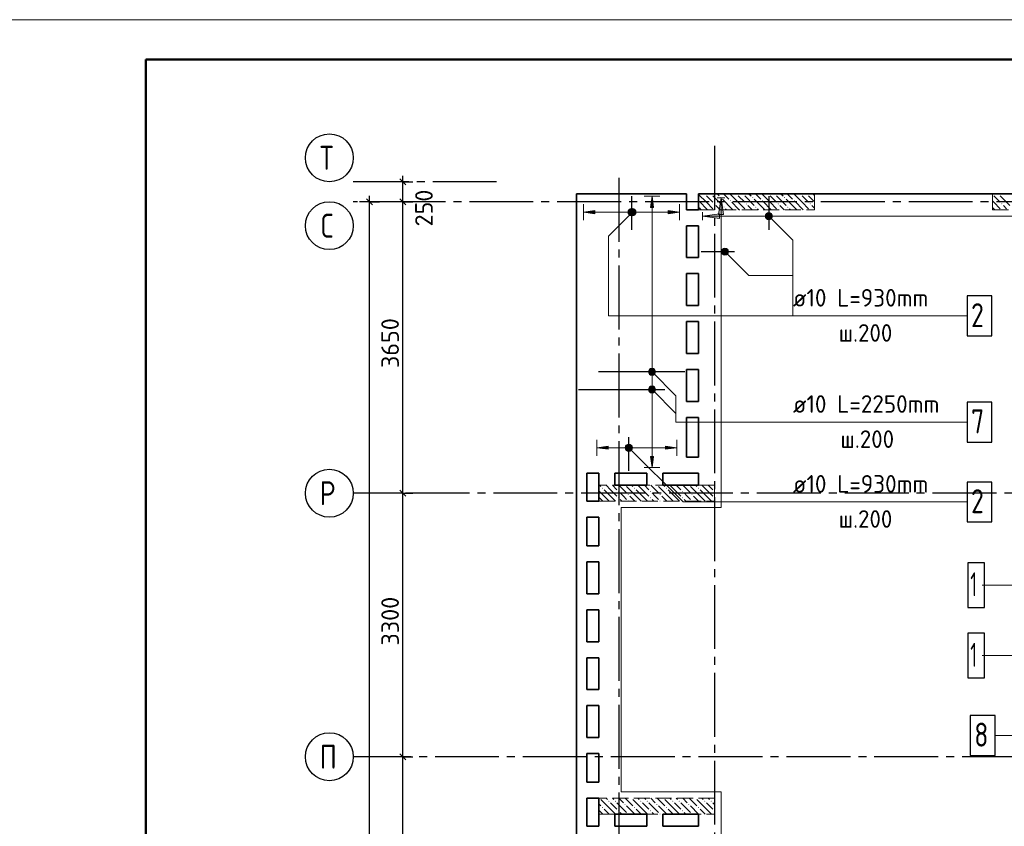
# Model space of a CAD drawing. Header units: millimetres. Extents: x 40580 to 1930067, y -240640 to 81020.
# Tile 172 of 256: x 627225 to 639554, y -191020 to -180919. Entities that reach past the tile are written whole.
import ezdxf

# ---------------------------------------------------------------- set-up
doc = ezdxf.new("R2010")
doc.units = ezdxf.units.MM
for name, pattern in [('______2', [270, 200, -70]), ('______5', [1100, 800, -100, 100, -100]), ('CENTER', [2, 1.25, -0.25, 0.25, -0.25])]:
    doc.linetypes.add(name, pattern=pattern)
for name, color, linetype, lineweight in [('Standard', 7, 'Continuous', 25), ('ЖБ Перекрытие верхний уровень', 7, 'Continuous', 35), ('ОСИ', 7, 'CENTER', 15), ('Позиционная метка линия выноска', 7, 'Continuous', 13), ('Позиционная метка номер позиции', 7, 'Continuous', 13), ('Фиксатор', 7, 'Continuous', 25)]:
    doc.layers.add(name, color=color, linetype=linetype, lineweight=lineweight)
doc.layers.add('ЖБ Пилон', color=7, linetype='______2', lineweight=13, true_color=0xa0a0a0)
doc.styles.add('GOST 2.304', font='isocpeur.ttf', dxfattribs={"width": 0.8})
doc.styles.add('ISOCPEUR', font='isocpeur.ttf')

msp = doc.modelspace()

# ---------------------------------------------------------------- hatches: boundary and pattern name
at = {"linetype": 'Continuous', "lineweight": 13, "transparency": 33554687}
for points in [[(635162.8, -183269.1), (635142.8, -183129.1), (635122.8, -183269.1)], [(634848, -183351.6), (634848, -183306.6), (634841.7, -183329.1)], [(634848, -183306.6), (634864.2, -183367.8), (634864.2, -183290.4)], [(634848, -183306.6), (634848, -183351.6), (634864.2, -183367.8)], [(634864.2, -183290.4), (634886.7, -183374.1), (634886.7, -183284.1)], [(634864.2, -183290.4), (634864.2, -183367.8), (634886.7, -183374.1)], [(634886.7, -183284.1), (634886.7, -183374.1), (634909.2, -183367.8)], [(634886.7, -183284.1), (634909.2, -183367.8), (634909.2, -183290.4)], [(634909.2, -183290.4), (634909.2, -183367.8), (634925.4, -183351.6)], [(634909.2, -183290.4), (634925.4, -183351.6), (634925.4, -183306.6)], [(634925.4, -183306.6), (634925.4, -183351.6), (634931.7, -183329.1)], [(635346.7, -183349.1), (635486.7, -183329.1), (635346.7, -183309.1)], [(635097.8, -185329.1), (635187.8, -185329.1), (635181.5, -185306.6)], [(635097.8, -185329.1), (635181.5, -185306.6), (635104.1, -185306.6)], [(635104.1, -185306.6), (635181.5, -185306.6), (635165.3, -185290.4)], [(635104.1, -185306.6), (635165.3, -185290.4), (635120.3, -185290.4)], [(635120.3, -185290.4), (635165.3, -185290.4), (635142.8, -185284.1)], [(635104.1, -185351.6), (635187.8, -185329.1), (635097.8, -185329.1)], [(635104.1, -185351.6), (635181.5, -185351.6), (635187.8, -185329.1)], [(635120.3, -185367.8), (635181.5, -185351.6), (635104.1, -185351.6)], [(635120.3, -185367.8), (635165.3, -185367.8), (635181.5, -185351.6)], [(635165.3, -185367.8), (635120.3, -185367.8), (635142.8, -185374.1)], [(634813, -186301.6), (634813, -186256.6), (634806.7, -186279.1)], [(634813, -186256.6), (634829.2, -186317.8), (634829.2, -186240.4)], [(634813, -186256.6), (634813, -186301.6), (634829.2, -186317.8)], [(634829.2, -186240.4), (634851.7, -186324.1), (634851.7, -186234.1)], [(634829.2, -186240.4), (634829.2, -186317.8), (634851.7, -186324.1)], [(634851.7, -186234.1), (634851.7, -186324.1), (634874.2, -186317.8)], [(634851.7, -186234.1), (634874.2, -186317.8), (634874.2, -186240.4)], [(634874.2, -186240.4), (634874.2, -186317.8), (634890.4, -186301.6)], [(634874.2, -186240.4), (634890.4, -186301.6), (634890.4, -186256.6)], [(634890.4, -186256.6), (634890.4, -186301.6), (634896.7, -186279.1)], [(635311.7, -186299.1), (635451.7, -186279.1), (635311.7, -186259.1)]]:
    msp.add_hatch(color=7, dxfattribs=at).paths.add_polyline_path(points)
for points in [[(634426.7, -183349.1), (634286.7, -183329.1), (634426.7, -183309.1)], [(634591.7, -186299.1), (634451.7, -186279.1), (634591.7, -186259.1)], [(635162.8, -186389.1), (635142.8, -186529.1), (635122.8, -186389.1)]]:
    msp.add_hatch(color=7, dxfattribs=at).paths.add_polyline_path(points, flags=16)
at = {"layer": 'ЖБ Пилон', "linetype": 'Continuous', "lineweight": -3, "transparency": 33554687}
for points in [[(635726.7, -183182.5), (635730.2, -183186), (635726.7, -183189.4)], [(635797.2, -183106), (635803.7, -183099.5), (635810.2, -183106), (635803.7, -183112.5)], [(635877.2, -183106), (635883.7, -183099.5), (635890.2, -183106), (635883.7, -183112.5)], [(635997.2, -183146), (636003.7, -183139.5), (636010.2, -183146), (636003.7, -183152.5)], [(636117.2, -183186), (636123.7, -183179.5), (636130.2, -183186), (636123.7, -183192.5)], [(636197.2, -183106), (636203.7, -183099.5), (636210.2, -183106), (636203.7, -183112.5)], [(636277.2, -183106), (636283.7, -183099.5), (636290.2, -183106), (636283.7, -183112.5)], [(636397.2, -183146), (636403.7, -183139.5), (636410.2, -183146), (636403.7, -183152.5)], [(636517.2, -183186), (636523.7, -183179.5), (636530.2, -183186), (636523.7, -183192.5)], [(636597.2, -183106), (636603.7, -183099.5), (636610.2, -183106), (636603.7, -183112.5)], [(636677.2, -183106), (636683.7, -183099.5), (636690.2, -183106), (636683.7, -183112.5)], [(636797.2, -183146), (636803.7, -183139.5), (636810.2, -183146), (636803.7, -183152.5)], [(636917.2, -183186), (636923.7, -183179.5), (636930.2, -183186), (636923.7, -183192.5)], [(636997.2, -183106), (637003.7, -183099.5), (637010.2, -183106), (637003.7, -183112.5)], [(637077.2, -183106), (637083.7, -183099.5), (637090.2, -183106), (637083.7, -183112.5)], [(639406.7, -183102.5), (639410.2, -183106), (639406.7, -183109.4)], [(639477.2, -183106), (639483.7, -183099.5), (639490.2, -183106), (639483.7, -183112.5)], [(635917.2, -183226), (635923.7, -183219.5), (635930.2, -183226), (635923.7, -183232.5)], [(636037.2, -183266), (636043.7, -183259.5), (636050.2, -183266), (636043.7, -183272.5)], [(636317.2, -183226), (636323.7, -183219.5), (636330.2, -183226), (636323.7, -183232.5)], [(636437.2, -183266), (636443.7, -183259.5), (636450.2, -183266), (636443.7, -183272.5)], [(636717.2, -183226), (636723.7, -183219.5), (636730.2, -183226), (636723.7, -183232.5)], [(636837.2, -183266), (636843.7, -183259.5), (636850.2, -183266), (636843.7, -183272.5)], [(637117.2, -183226), (637123.7, -183219.5), (637130.2, -183226), (637123.7, -183232.5)], [(639517.2, -183226), (639523.7, -183219.5), (639530.2, -183226), (639523.7, -183232.5)], [(634517.2, -186786), (634523.7, -186779.5), (634530.2, -186786), (634523.7, -186792.5)], [(634807, -186749.1), (634803.7, -186752.5), (634800.3, -186749.1)], [(634917.2, -186786), (634923.7, -186779.5), (634930.2, -186786), (634923.7, -186792.5)], [(635207, -186749.1), (635203.7, -186752.5), (635200.3, -186749.1)], [(635317.2, -186786), (635323.7, -186779.5), (635330.2, -186786), (635323.7, -186792.5)], [(635607, -186749.1), (635603.7, -186752.5), (635600.3, -186749.1)], [(635717.2, -186786), (635723.7, -186779.5), (635730.2, -186786), (635723.7, -186792.5)], [(634717.2, -186826), (634723.7, -186819.5), (634730.2, -186826), (634723.7, -186832.5)], [(634717.2, -186906), (634723.7, -186899.5), (634730.2, -186906), (634723.7, -186912.5)], [(634837.2, -186866), (634843.7, -186859.5), (634850.2, -186866), (634843.7, -186872.5)], [(635117.2, -186826), (635123.7, -186819.5), (635130.2, -186826), (635123.7, -186832.5)], [(635117.2, -186906), (635123.7, -186899.5), (635130.2, -186906), (635123.7, -186912.5)], [(635237.2, -186866), (635243.7, -186859.5), (635250.2, -186866), (635243.7, -186872.5)], [(635517.2, -186826), (635523.7, -186819.5), (635530.2, -186826), (635523.7, -186832.5)], [(635517.2, -186906), (635523.7, -186899.5), (635530.2, -186906), (635523.7, -186912.5)], [(635637.2, -186866), (635643.7, -186859.5), (635650.2, -186866), (635643.7, -186872.5)], [(635917.2, -186826), (635923.7, -186819.5), (635926.7, -186822.5), (635926.7, -186829.4), (635923.7, -186832.5)], [(635917.2, -186906), (635923.7, -186899.5), (635926.7, -186902.5), (635926.7, -186909.4), (635923.7, -186912.5)], [(634837.2, -186946), (634843.7, -186939.5), (634850.2, -186946), (634847, -186949.1), (634840.3, -186949.1)], [(635237.2, -186946), (635243.7, -186939.5), (635250.2, -186946), (635247, -186949.1), (635240.3, -186949.1)], [(635637.2, -186946), (635643.7, -186939.5), (635650.2, -186946), (635647, -186949.1), (635640.3, -186949.1)], [(634487, -190669.1), (634483.7, -190672.5), (634480.3, -190669.1)], [(634597.2, -190706), (634603.7, -190699.5), (634610.2, -190706), (634603.7, -190712.5)], [(634677.2, -190706), (634683.7, -190699.5), (634690.2, -190706), (634683.7, -190712.5)], [(634887, -190669.1), (634883.7, -190672.5), (634880.3, -190669.1)], [(634997.2, -190706), (635003.7, -190699.5), (635010.2, -190706), (635003.7, -190712.5)], [(635077.2, -190706), (635083.7, -190699.5), (635090.2, -190706), (635083.7, -190712.5)], [(635287, -190669.1), (635283.7, -190672.5), (635280.3, -190669.1)], [(635397.2, -190706), (635403.7, -190699.5), (635410.2, -190706), (635403.7, -190712.5)], [(635477.2, -190706), (635483.7, -190699.5), (635490.2, -190706), (635483.7, -190712.5)], [(635687, -190669.1), (635683.7, -190672.5), (635680.3, -190669.1)], [(635797.2, -190706), (635803.7, -190699.5), (635810.2, -190706), (635803.7, -190712.5)], [(635877.2, -190706), (635883.7, -190699.5), (635890.2, -190706), (635883.7, -190712.5)], [(634517.2, -190786), (634523.7, -190779.5), (634530.2, -190786), (634523.7, -190792.5)], [(634717.2, -190826), (634723.7, -190819.5), (634730.2, -190826), (634723.7, -190832.5)], [(634797.2, -190746), (634803.7, -190739.5), (634810.2, -190746), (634803.7, -190752.5)], [(634917.2, -190786), (634923.7, -190779.5), (634930.2, -190786), (634923.7, -190792.5)], [(635117.2, -190826), (635123.7, -190819.5), (635130.2, -190826), (635123.7, -190832.5)], [(635197.2, -190746), (635203.7, -190739.5), (635210.2, -190746), (635203.7, -190752.5)], [(635317.2, -190786), (635323.7, -190779.5), (635330.2, -190786), (635323.7, -190792.5)], [(635517.2, -190826), (635523.7, -190819.5), (635530.2, -190826), (635523.7, -190832.5)], [(635597.2, -190746), (635603.7, -190739.5), (635610.2, -190746), (635603.7, -190752.5)], [(635717.2, -190786), (635723.7, -190779.5), (635730.2, -190786), (635723.7, -190792.5)], [(635917.2, -190826), (635923.7, -190819.5), (635926.7, -190822.5), (635926.7, -190829.4), (635923.7, -190832.5)], [(634837.2, -190866), (634843.7, -190859.5), (634850.2, -190866), (634847, -190869.1), (634840.3, -190869.1)], [(635237.2, -190866), (635243.7, -190859.5), (635250.2, -190866), (635247, -190869.1), (635240.3, -190869.1)], [(635637.2, -190866), (635643.7, -190859.5), (635650.2, -190866), (635647, -190869.1), (635640.3, -190869.1)]]:
    msp.add_hatch(color=7, dxfattribs=at).paths.add_polyline_path(points, flags=16)
at = {"layer": 'Позиционная метка линия выноска', "linetype": 'Continuous', "lineweight": 13, "transparency": 33554687}
msp.add_hatch(color=7, dxfattribs=at).paths.add_polyline_path([(635976.7, -183359.1), (636006.7, -183149.1), (636036.7, -183359.1)], flags=16)
msp.add_hatch(color=7, dxfattribs=at).paths.add_polyline_path([(635986.7, -183349.1), (635776.7, -183379.1), (635986.7, -183409.1)])
at = {"layer": 'Позиционная метка номер позиции', "linetype": 'Continuous', "lineweight": 13, "transparency": 33554687}
for points in [[(634928.5, -183360.9), (634864.9, -183297.3), (634853.5, -183317.6)], [(634928.5, -183360.9), (634853.5, -183317.6), (634908.2, -183372.4)], [(634908.2, -183372.4), (634853.5, -183317.6), (634853.5, -183340.6)], [(634940, -183340.6), (634885.3, -183285.8), (634864.9, -183297.3)], [(634940, -183340.6), (634864.9, -183297.3), (634928.5, -183360.9)], [(634940, -183317.6), (634908.2, -183285.8), (634885.3, -183285.8)], [(634940, -183317.6), (634885.3, -183285.8), (634940, -183340.6)], [(634908.2, -183285.8), (634940, -183317.6), (634928.5, -183297.3)], [(636563.5, -183367.6), (636595.3, -183335.8), (636574.9, -183347.3)], [(636595.3, -183335.8), (636563.5, -183367.6), (636563.5, -183390.6)], [(636595.3, -183335.8), (636563.5, -183390.6), (636618.2, -183335.8)], [(636618.2, -183335.8), (636563.5, -183390.6), (636574.9, -183410.9)], [(636618.2, -183335.8), (636574.9, -183410.9), (636638.5, -183347.3)], [(634908.2, -183372.4), (634853.5, -183340.6), (634885.3, -183372.4)], [(634885.3, -183372.4), (634853.5, -183340.6), (634864.9, -183360.9)], [(636638.5, -183347.3), (636574.9, -183410.9), (636595.3, -183422.4)], [(636638.5, -183347.3), (636595.3, -183422.4), (636650, -183367.6)], [(636650, -183367.6), (636595.3, -183422.4), (636618.2, -183422.4)], [(636650, -183367.6), (636618.2, -183422.4), (636650, -183390.6)], [(636650, -183390.6), (636618.2, -183422.4), (636638.5, -183410.9)], [(636013.5, -183812.7), (636045.3, -183780.8), (636024.9, -183792.3)], [(636045.3, -183780.8), (636013.5, -183812.7), (636013.5, -183835.6)], [(636045.3, -183780.8), (636013.5, -183835.6), (636068.2, -183780.8)], [(636068.2, -183780.8), (636013.5, -183835.6), (636024.9, -183855.9)], [(636068.2, -183780.8), (636024.9, -183855.9), (636088.5, -183792.3)], [(636088.5, -183792.3), (636024.9, -183855.9), (636045.3, -183867.4)], [(636088.5, -183792.3), (636045.3, -183867.4), (636100, -183812.7)], [(636100, -183812.7), (636045.3, -183867.4), (636068.2, -183867.4)], [(636100, -183812.7), (636068.2, -183867.4), (636100, -183835.6)], [(636100, -183835.6), (636068.2, -183867.4), (636088.5, -183855.9)], [(635099.5, -185317.6), (635131.3, -185285.8), (635111, -185297.3)], [(635131.3, -185285.8), (635099.5, -185317.6), (635099.5, -185340.6)], [(635131.3, -185285.8), (635099.5, -185340.6), (635154.2, -185285.8)], [(635154.2, -185285.8), (635099.5, -185340.6), (635111, -185360.9)], [(635154.2, -185285.8), (635111, -185360.9), (635174.6, -185297.3)], [(635174.6, -185297.3), (635111, -185360.9), (635131.3, -185372.4)], [(635174.6, -185297.3), (635131.3, -185372.4), (635186.1, -185317.6)], [(635186.1, -185317.6), (635131.3, -185372.4), (635154.2, -185372.4)], [(635186.1, -185317.6), (635154.2, -185372.4), (635186.1, -185340.6)], [(635186.1, -185340.6), (635154.2, -185372.4), (635174.6, -185360.9)], [(635099.5, -185537.6), (635131.3, -185505.8), (635111, -185517.3)], [(635131.3, -185505.8), (635099.5, -185537.6), (635099.5, -185560.6)], [(635131.3, -185505.8), (635099.5, -185560.6), (635154.2, -185505.8)], [(635154.2, -185505.8), (635099.5, -185560.6), (635111, -185580.9)], [(635154.2, -185505.8), (635111, -185580.9), (635174.6, -185517.3)], [(635174.6, -185517.3), (635111, -185580.9), (635131.3, -185592.4)], [(635174.6, -185517.3), (635131.3, -185592.4), (635186.1, -185537.6)], [(635186.1, -185537.6), (635131.3, -185592.4), (635154.2, -185592.4)], [(635186.1, -185537.6), (635154.2, -185592.4), (635186.1, -185560.6)], [(635186.1, -185560.6), (635154.2, -185592.4), (635174.6, -185580.9)], [(634808.4, -186267.6), (634840.3, -186235.8), (634819.9, -186247.3)], [(634840.3, -186235.8), (634808.4, -186267.6), (634808.4, -186290.6)], [(634840.3, -186235.8), (634808.4, -186290.6), (634863.2, -186235.8)], [(634863.2, -186235.8), (634808.4, -186290.6), (634819.9, -186310.9)], [(634863.2, -186235.8), (634819.9, -186310.9), (634883.5, -186247.3)], [(634883.5, -186247.3), (634819.9, -186310.9), (634840.3, -186322.4)], [(634883.5, -186247.3), (634840.3, -186322.4), (634895, -186267.6)], [(634895, -186267.6), (634840.3, -186322.4), (634863.2, -186322.4)], [(634895, -186267.6), (634863.2, -186322.4), (634895, -186290.6)], [(634895, -186290.6), (634863.2, -186322.4), (634883.5, -186310.9)]]:
    msp.add_hatch(color=7, dxfattribs=at).paths.add_polyline_path(points)

# ---------------------------------------------------------------- linework, layer by layer
at = {"color": 7, "linetype": 'Continuous', "lineweight": 25, "transparency": 33554687}
for p, q in [((634886.7, -183129.1), (634886.7, -183549.1)), ((636606.7, -183129.1), (636606.7, -183549.1)), ((635756.7, -183824.1), (636176.7, -183824.1)), ((635551.7, -185329.1), (634471.7, -185329.1)), ((634221.7, -185549.1), (635301.7, -185549.1)), ((634851.7, -186569.1), (634851.7, -186149.1))]:
    msp.add_line(p, q, dxfattribs=at)
at = {"color": 251, "linetype": 'Continuous', "lineweight": 13, "true_color": 0x494949, "transparency": 33554687}
for p, q in [((635142.8, -183129.1), (635042.8, -183129.1)), ((635142.8, -183129.1), (635122.8, -183269.1)), ((635162.8, -183269.1), (635142.8, -183129.1)), ((635142.8, -183129.1), (635242.8, -183129.1)), ((635142.8, -183129.1), (635142.8, -183129.1)), ((634286.7, -183329.1), (634286.7, -183229.1)), ((634286.7, -183329.1), (634426.7, -183309.1)), ((634426.7, -183349.1), (634286.7, -183329.1)), ((634286.7, -183329.1), (634286.7, -183429.1)), ((634286.7, -183329.1), (634286.7, -183329.1)), ((634426.7, -183309.1), (634426.7, -183349.1)), ((634426.7, -183329.1), (634856.7, -183329.1)), ((634886.7, -183284.1), (634886.7, -183284.1)), ((634916.7, -183329.1), (635346.7, -183329.1)), ((635122.8, -183269.1), (635162.8, -183269.1)), ((635142.8, -185299.1), (635142.8, -183269.1)), ((635486.7, -183329.1), (635346.7, -183309.1)), ((635346.7, -183309.1), (635346.7, -183349.1)), ((635346.7, -183349.1), (635486.7, -183329.1)), ((635486.7, -183329.1), (635486.7, -183229.1)), ((635486.7, -183329.1), (635486.7, -183429.1)), ((635486.7, -183329.1), (635486.7, -183329.1)), ((634886.7, -183374.1), (634886.7, -183374.1)), ((635097.8, -185329.1), (635097.8, -185329.1)), ((635142.8, -186389.1), (635142.8, -185359.1)), ((635187.8, -185329.1), (635187.8, -185329.1)), ((634451.7, -186279.1), (634451.7, -186179.1)), ((634451.7, -186279.1), (634591.7, -186259.1)), ((634591.7, -186299.1), (634451.7, -186279.1)), ((634451.7, -186279.1), (634451.7, -186379.1)), ((634451.7, -186279.1), (634451.7, -186279.1)), ((634591.7, -186259.1), (634591.7, -186299.1)), ((634591.7, -186279.1), (634821.7, -186279.1)), ((634851.7, -186234.1), (634851.7, -186234.1)), ((634881.7, -186279.1), (635311.7, -186279.1)), ((635451.7, -186279.1), (635311.7, -186259.1)), ((635311.7, -186259.1), (635311.7, -186299.1)), ((635311.7, -186299.1), (635451.7, -186279.1)), ((635451.7, -186279.1), (635451.7, -186179.1)), ((635451.7, -186279.1), (635451.7, -186379.1)), ((635451.7, -186279.1), (635451.7, -186279.1)), ((634851.7, -186324.1), (634851.7, -186324.1)), ((635142.8, -186529.1), (635122.8, -186389.1)), ((635122.8, -186389.1), (635162.8, -186389.1)), ((635162.8, -186389.1), (635142.8, -186529.1)), ((635142.8, -186529.1), (635042.8, -186529.1)), ((635142.8, -186529.1), (635242.8, -186529.1)), ((635142.8, -186529.1), (635142.8, -186529.1))]:
    msp.add_line(p, q, dxfattribs=at)
at = {"color": 7, "linetype": 'Continuous', "lineweight": 13, "transparency": 33554687}
for p, q in [((636888.3, -184629.1), (638930.2, -184629.1)), ((636888.3, -185959.1), (638974.2, -185959.1)), ((636888.3, -186959.1), (638930.2, -186959.1))]:
    msp.add_line(p, q, dxfattribs=at)
at = {"color": 7, "linetype": 'Continuous', "lineweight": 25, "transparency": 33554687}
for points in [[(639088.2, -184879.1), (639398.2, -184879.1), (639398.2, -184379.1), (639088.2, -184379.1), (639088.2, -184879.1)], [(639088.2, -186209.1), (639398.2, -186209.1), (639398.2, -185709.1), (639088.2, -185709.1), (639088.2, -186209.1)], [(639088.2, -187209.1), (639398.2, -187209.1), (639398.2, -186709.1), (639088.2, -186709.1), (639088.2, -187209.1)]]:
    msp.add_lwpolyline(points, dxfattribs=at)
at = {"color": 251, "linetype": 'Continuous', "lineweight": 13, "true_color": 0x494949, "transparency": 33554687}
for centre in [(634886.7, -183329.1), (635142.8, -185329.1), (634851.7, -186279.1)]:
    msp.add_circle(centre, 45, dxfattribs=at)
at = {"layer": 'Standard', "color": 251, "linetype": 'Continuous', "lineweight": -3, "true_color": 0x656565, "transparency": 33554687}
for p, q in [((632023.3, -182949.1), (631502.7, -182949.1)), ((632023.3, -182949.1), (631898.3, -182949.1)), ((632023.3, -182949.1), (632148.3, -182949.1)), ((631604.3, -183199.1), (631479.3, -183199.1)), ((632023.3, -183199.1), (631502.7, -183199.1)), ((631604.3, -183199.1), (631729.3, -183199.1)), ((631604.3, -183199.1), (631604.3, -183199.1)), ((632023.3, -183199.1), (631898.3, -183199.1)), ((632023.3, -183199.1), (632148.3, -183199.1)), ((632023.3, -186849.1), (631898.3, -186849.1)), ((632023.3, -186849.1), (632148.3, -186849.1)), ((632023.3, -190149.1), (631898.3, -190149.1)), ((632023.3, -190149.1), (632148.3, -190149.1))]:
    msp.add_line(p, q, dxfattribs=at)
at = {"layer": 'Standard', "color": 7, "linetype": 'Continuous', "lineweight": 25, "transparency": 33554687}
for p, q in [((632060.8, -182986.6), (631985.8, -182911.6)), ((631641.8, -183236.6), (631566.8, -183161.6)), ((632060.8, -183236.6), (631985.8, -183161.6)), ((632060.8, -186886.6), (631985.8, -186811.6)), ((632060.8, -190186.6), (631985.8, -190111.6))]:
    msp.add_line(p, q, dxfattribs=at)
at = {"layer": 'Standard', "color": 7, "linetype": 'Continuous', "lineweight": -3, "transparency": 33554687}
for p, q in [((632023.3, -182949.1), (632023.3, -182874.1)), ((632023.3, -183199.1), (632023.3, -182949.1)), ((631604.3, -183199.1), (631604.3, -183124.1)), ((632023.3, -186849.1), (632023.3, -183199.1)), ((632023.3, -190149.1), (632023.3, -186849.1)), ((632023.3, -194069.1), (632023.3, -190149.1))]:
    msp.add_line(p, q, dxfattribs=at)
at = {"layer": 'Standard', "color": 7, "linetype": 'Continuous', "lineweight": 13, "transparency": 33554687}
msp.add_lwpolyline([(626802.7, -240319.1), (668802.7, -240319.1), (668802.7, -180919.1), (626802.7, -180919.1), (626802.7, -240319.1)], close=True, dxfattribs=at)
at = {"layer": 'Standard', "color": 7, "linetype": 'Continuous', "lineweight": 50, "transparency": 33554687}
msp.add_lwpolyline([(628802.7, -181419.1), (668302.7, -181419.1), (668302.7, -239819.1), (628802.7, -239819.1), (628802.7, -181419.1)], close=True, dxfattribs=at)
at = {"layer": 'Standard', "color": 7, "linetype": 'Continuous', "lineweight": -3, "transparency": 33554687}
msp.add_lwpolyline([(631604.3, -229689.1), (631604.3, -206870.9), (631604.3, -206870.9), (631604.3, -183199.1)], dxfattribs=at)
at = {"layer": 'Standard', "color": 251, "linetype": 'Continuous', "lineweight": -3, "true_color": 0x656565, "transparency": 33554687}
for points in [[(632023.3, -186849.1), (632006.3, -186849.1), (632006.3, -186849.1), (631502.7, -186849.1)], [(632023.3, -190149.1), (632006.3, -190149.1), (632006.3, -190149.1), (632006.3, -190149.1), (632006.3, -190149.1), (631502.7, -190149.1)]]:
    msp.add_lwpolyline(points, dxfattribs=at)
at = {"layer": 'ЖБ Перекрытие верхний уровень', "transparency": 33554687}
for p, q in [((635576.7, -183099.1), (634196.7, -183099.1)), ((634196.7, -183099.1), (634196.7, -207249.1)), ((635576.7, -183299.1), (635576.7, -183099.1)), ((649156.7, -183099.1), (635726.7, -183099.1)), ((635726.7, -183099.1), (635726.7, -183299.1)), ((635726.7, -183299.1), (635576.7, -183299.1)), ((635576.7, -183899.1), (635576.7, -183499.1)), ((635576.7, -183499.1), (635726.7, -183499.1)), ((635726.7, -183499.1), (635726.7, -183899.1)), ((635726.7, -183899.1), (635576.7, -183899.1)), ((635576.7, -184499.1), (635576.7, -184099.1)), ((635576.7, -184099.1), (635726.7, -184099.1)), ((635726.7, -184099.1), (635726.7, -184499.1)), ((635726.7, -184499.1), (635576.7, -184499.1)), ((635576.7, -185099.1), (635576.7, -184699.1)), ((635576.7, -184699.1), (635726.7, -184699.1)), ((635726.7, -184699.1), (635726.7, -185099.1)), ((635726.7, -185099.1), (635576.7, -185099.1)), ((635576.7, -185699.1), (635576.7, -185299.1)), ((635576.7, -185299.1), (635726.7, -185299.1)), ((635726.7, -185299.1), (635726.7, -185699.1)), ((635726.7, -185699.1), (635576.7, -185699.1)), ((635576.7, -186399.1), (635576.7, -185899.1)), ((635576.7, -185899.1), (635726.7, -185899.1)), ((635726.7, -185899.1), (635726.7, -186399.1)), ((635726.7, -186399.1), (635576.7, -186399.1)), ((634326.7, -186949.1), (634326.7, -186599.1)), ((634326.7, -186599.1), (634476.7, -186599.1)), ((634476.7, -186599.1), (634476.7, -186949.1)), ((634676.7, -186749.1), (634676.7, -186599.1)), ((634676.7, -186599.1), (635076.7, -186599.1)), ((635076.7, -186599.1), (635076.7, -186749.1)), ((635276.7, -186599.1), (635726.7, -186599.1)), ((635276.7, -186749.1), (635276.7, -186599.1)), ((635726.7, -186599.1), (635726.7, -186749.1)), ((635076.7, -186749.1), (634676.7, -186749.1)), ((635726.7, -186749.1), (635276.7, -186749.1)), ((634476.7, -186949.1), (634326.7, -186949.1)), ((634326.7, -187509.1), (634326.7, -187149.1)), ((634326.7, -187149.1), (634476.7, -187149.1)), ((634476.7, -187149.1), (634476.7, -187509.1)), ((634476.7, -187509.1), (634326.7, -187509.1)), ((634326.7, -188109.1), (634326.7, -187709.1)), ((634326.7, -187709.1), (634476.7, -187709.1)), ((634476.7, -187709.1), (634476.7, -188109.1)), ((634476.7, -188109.1), (634326.7, -188109.1)), ((634326.7, -188709.1), (634326.7, -188309.1)), ((634326.7, -188309.1), (634476.7, -188309.1)), ((634476.7, -188309.1), (634476.7, -188709.1)), ((634476.7, -188709.1), (634326.7, -188709.1)), ((634326.7, -189309.1), (634326.7, -188909.1)), ((634326.7, -188909.1), (634476.7, -188909.1)), ((634476.7, -188909.1), (634476.7, -189309.1)), ((634476.7, -189309.1), (634326.7, -189309.1)), ((634326.7, -189509.1), (634476.7, -189509.1)), ((634326.7, -189909.1), (634326.7, -189509.1)), ((634476.7, -189509.1), (634476.7, -189909.1)), ((634476.7, -189909.1), (634326.7, -189909.1)), ((634326.7, -190469.1), (634326.7, -190109.1)), ((634326.7, -190109.1), (634476.7, -190109.1)), ((634476.7, -190109.1), (634476.7, -190469.1)), ((634476.7, -190469.1), (634326.7, -190469.1)), ((634326.7, -191019.1), (634326.7, -190669.1)), ((634326.7, -190669.1), (634476.7, -190669.1)), ((634476.7, -190669.1), (634476.7, -191019.1)), ((634676.7, -191019.1), (634676.7, -190869.1)), ((634676.7, -190869.1), (635076.7, -190869.1)), ((635076.7, -190869.1), (635076.7, -191019.1)), ((635276.7, -191019.1), (635276.7, -190869.1)), ((635276.7, -190869.1), (635726.7, -190869.1)), ((635726.7, -190869.1), (635726.7, -191019.1)), ((634476.7, -191019.1), (634326.7, -191019.1)), ((635076.7, -191019.1), (634676.7, -191019.1)), ((635726.7, -191019.1), (635276.7, -191019.1))]:
    msp.add_line(p, q, dxfattribs=at)
at = {"layer": 'ЖБ Пилон', "color": 253, "linetype": '______2', "lineweight": 13, "true_color": 0xa0a0a0, "transparency": 33554687}
for p, q in [((637176.7, -183099.1), (635726.7, -183099.1)), ((635726.7, -183099.1), (635726.7, -183299.1)), ((637176.7, -183299.1), (637176.7, -183099.1)), ((641206.7, -183099.1), (639406.7, -183099.1)), ((639406.7, -183099.1), (639406.7, -183299.1)), ((635726.7, -183299.1), (637176.7, -183299.1)), ((639406.7, -183299.1), (641206.7, -183299.1)), ((635926.7, -186749.1), (634476.7, -186749.1)), ((634476.7, -186749.1), (634476.7, -186949.1)), ((635926.7, -186949.1), (635926.7, -186749.1)), ((634476.7, -186949.1), (635926.7, -186949.1)), ((635926.7, -190669.1), (634476.7, -190669.1)), ((634476.7, -190669.1), (634476.7, -190869.1)), ((635926.7, -190869.1), (635926.7, -190669.1)), ((634476.7, -190869.1), (635926.7, -190869.1))]:
    msp.add_line(p, q, dxfattribs=at)
at = {"layer": 'ЖБ Пилон', "color": 9, "linetype": 'Continuous', "lineweight": -3, "true_color": 0xc7c7c7, "transparency": 33554687}
for p, q in [((635823.7, -183206), (635726.7, -183109)), ((635743.7, -183206), (635823.7, -183286)), ((635823.7, -183126), (635903.7, -183206)), ((635823.7, -183206), (635903.7, -183286)), ((635903.7, -183126), (636023.7, -183246)), ((635956.8, -183099.1), (635983.7, -183126)), ((636143.7, -183286), (636023.7, -183166)), ((636036.8, -183099.1), (636103.7, -183166)), ((636223.7, -183206), (636116.8, -183099.1)), ((636143.7, -183206), (636223.7, -183286)), ((636223.7, -183126), (636303.7, -183206)), ((636223.7, -183206), (636303.7, -183286)), ((636303.7, -183126), (636423.7, -183246)), ((636356.8, -183099.1), (636383.7, -183126)), ((636543.7, -183286), (636423.7, -183166)), ((636436.8, -183099.1), (636503.7, -183166)), ((636623.7, -183206), (636516.8, -183099.1)), ((636543.7, -183206), (636623.7, -183286)), ((636623.7, -183126), (636703.7, -183206)), ((636623.7, -183206), (636703.7, -183286)), ((636703.7, -183126), (636823.7, -183246)), ((636756.8, -183099.1), (636783.7, -183126)), ((636943.7, -183286), (636823.7, -183166)), ((636836.8, -183099.1), (636903.7, -183166)), ((637023.7, -183206), (636916.8, -183099.1)), ((636943.7, -183206), (637023.7, -183286)), ((637023.7, -183126), (637103.7, -183206)), ((637023.7, -183206), (637103.7, -183286)), ((637103.7, -183126), (637176.7, -183199)), ((637156.8, -183099.1), (637176.7, -183119)), ((639423.7, -183206), (639406.7, -183189)), ((639423.7, -183126), (639503.7, -183206)), ((639423.7, -183206), (639503.7, -183286)), ((639503.7, -183126), (639623.7, -183246)), ((635743.7, -183286), (635726.7, -183269)), ((635743.7, -183286), (635756.8, -183299.1)), ((635823.7, -183286), (635836.8, -183299.1)), ((635983.7, -183286), (635943.7, -183246)), ((635996.8, -183299.1), (635983.7, -183286)), ((636063.7, -183286), (636076.8, -183299.1)), ((636143.7, -183286), (636156.8, -183299.1)), ((636223.7, -183286), (636236.8, -183299.1)), ((636383.7, -183286), (636343.7, -183246)), ((636396.8, -183299.1), (636383.7, -183286)), ((636463.7, -183286), (636476.8, -183299.1)), ((636543.7, -183286), (636556.8, -183299.1)), ((636623.7, -183286), (636636.8, -183299.1)), ((636783.7, -183286), (636743.7, -183246)), ((636796.8, -183299.1), (636783.7, -183286)), ((636863.7, -183286), (636876.8, -183299.1)), ((636943.7, -183286), (636956.8, -183299.1)), ((637023.7, -183286), (637036.8, -183299.1)), ((637176.7, -183279), (637143.7, -183246)), ((639406.7, -183269), (639423.7, -183286)), ((639423.7, -183286), (639436.8, -183299.1)), ((639583.7, -183286), (639543.7, -183246)), ((634486.8, -186749.1), (634503.7, -186766)), ((634623.7, -186806), (634566.8, -186749.1)), ((634646.8, -186749.1), (634703.7, -186806)), ((634726.8, -186749.1), (634823.7, -186846)), ((634943.7, -186886), (634823.7, -186766)), ((634886.8, -186749.1), (634903.7, -186766)), ((635023.7, -186806), (634966.8, -186749.1)), ((635046.8, -186749.1), (635103.7, -186806)), ((635126.8, -186749.1), (635223.7, -186846)), ((635343.7, -186886), (635223.7, -186766)), ((635286.8, -186749.1), (635303.7, -186766)), ((635423.7, -186806), (635366.8, -186749.1)), ((635446.8, -186749.1), (635503.7, -186806)), ((635526.8, -186749.1), (635623.7, -186846)), ((635743.7, -186886), (635623.7, -186766)), ((635686.8, -186749.1), (635703.7, -186766)), ((635823.7, -186806), (635766.8, -186749.1)), ((635846.8, -186749.1), (635903.7, -186806)), ((634543.7, -186886), (634476.7, -186819)), ((634476.7, -186899), (634526.8, -186949.1)), ((634543.7, -186806), (634623.7, -186886)), ((634543.7, -186886), (634606.8, -186949.1)), ((634623.7, -186806), (634703.7, -186886)), ((634623.7, -186886), (634686.8, -186949.1)), ((634783.7, -186886), (634743.7, -186846)), ((634823.7, -186926), (634783.7, -186886)), ((634863.7, -186886), (634926.8, -186949.1)), ((634943.7, -186806), (635023.7, -186886)), ((634943.7, -186886), (635006.8, -186949.1)), ((635023.7, -186806), (635103.7, -186886)), ((635023.7, -186886), (635086.8, -186949.1)), ((635183.7, -186886), (635143.7, -186846)), ((635223.7, -186926), (635183.7, -186886)), ((635263.7, -186886), (635326.8, -186949.1)), ((635343.7, -186806), (635423.7, -186886)), ((635343.7, -186886), (635406.8, -186949.1)), ((635423.7, -186806), (635503.7, -186886)), ((635423.7, -186886), (635486.8, -186949.1)), ((635583.7, -186886), (635543.7, -186846)), ((635623.7, -186926), (635583.7, -186886)), ((635663.7, -186886), (635726.8, -186949.1)), ((635743.7, -186806), (635823.7, -186886)), ((635743.7, -186886), (635806.8, -186949.1)), ((635823.7, -186806), (635903.7, -186886)), ((635823.7, -186886), (635886.8, -186949.1)), ((634743.7, -186926), (634766.8, -186949.1)), ((635143.7, -186926), (635166.8, -186949.1)), ((635543.7, -186926), (635566.8, -186949.1)), ((634623.7, -190806), (634503.7, -190686)), ((634566.8, -190669.1), (634583.7, -190686)), ((634623.7, -190726), (634703.7, -190806)), ((634663.7, -190686), (634646.8, -190669.1)), ((634703.7, -190726), (634823.7, -190846)), ((634726.8, -190669.1), (634783.7, -190726)), ((634806.8, -190669.1), (634903.7, -190766)), ((635023.7, -190806), (634903.7, -190686)), ((634966.8, -190669.1), (634983.7, -190686)), ((635023.7, -190726), (635103.7, -190806)), ((635063.7, -190686), (635046.8, -190669.1)), ((635103.7, -190726), (635223.7, -190846)), ((635126.8, -190669.1), (635183.7, -190726)), ((635206.8, -190669.1), (635303.7, -190766)), ((635423.7, -190806), (635303.7, -190686)), ((635366.8, -190669.1), (635383.7, -190686)), ((635423.7, -190726), (635503.7, -190806)), ((635463.7, -190686), (635446.8, -190669.1)), ((635503.7, -190726), (635623.7, -190846)), ((635526.8, -190669.1), (635583.7, -190726)), ((635606.8, -190669.1), (635703.7, -190766)), ((635823.7, -190806), (635703.7, -190686)), ((635766.8, -190669.1), (635783.7, -190686)), ((635823.7, -190726), (635903.7, -190806)), ((635863.7, -190686), (635846.8, -190669.1)), ((635903.7, -190726), (635926.7, -190749)), ((634476.7, -190739), (634503.7, -190766)), ((634526.8, -190869.1), (634476.7, -190819)), ((634543.7, -190806), (634606.8, -190869.1)), ((634623.7, -190806), (634686.8, -190869.1)), ((634766.8, -190869.1), (634743.7, -190846)), ((634926.8, -190869.1), (634823.7, -190766)), ((634943.7, -190806), (635006.8, -190869.1)), ((635023.7, -190806), (635086.8, -190869.1)), ((635166.8, -190869.1), (635143.7, -190846)), ((635326.8, -190869.1), (635223.7, -190766)), ((635343.7, -190806), (635406.8, -190869.1)), ((635423.7, -190806), (635486.8, -190869.1)), ((635566.8, -190869.1), (635543.7, -190846)), ((635726.8, -190869.1), (635623.7, -190766)), ((635743.7, -190806), (635806.8, -190869.1)), ((635823.7, -190806), (635886.8, -190869.1))]:
    msp.add_line(p, q, dxfattribs=at)
at = {"layer": 'ОСИ', "color": 8, "linetype": '______5', "lineweight": -3, "transparency": 33554687}
for p, q in [((635926.7, -182499.1), (635926.7, -233219.1)), ((633196.7, -182949.1), (631402.7, -182949.1)), ((634726.7, -182899.1), (634726.7, -233219.1)), ((650156.7, -183199.1), (631402.7, -183199.1)), ((649356.7, -186849.1), (631402.7, -186849.1)), ((649726.6, -190149.1), (631402.7, -190149.1))]:
    msp.add_line(p, q, dxfattribs=at)
at = {"layer": 'ОСИ', "color": 7, "linetype": 'Continuous', "lineweight": -3, "transparency": 33554687}
for centre in [(631102.7, -182649.1), (631102.7, -183499.1), (631102.7, -186849.1), (631102.7, -190149.1)]:
    msp.add_circle(centre, 300, dxfattribs=at)
at = {"layer": 'Позиционная метка линия выноска', "color": 251, "linetype": 'Continuous', "lineweight": 13, "true_color": 0x494949, "transparency": 33554687}
for p, q in [((635956.7, -183149.1), (636056.7, -183149.1)), ((635976.7, -183359.1), (636006.7, -183149.1)), ((636006.7, -183149.1), (636006.7, -183149.1)), ((636006.7, -183149.1), (636006.7, -183149.1)), ((636006.7, -183149.1), (636006.7, -183149.1)), ((636006.7, -183149.1), (636036.7, -183359.1)), ((635776.7, -183329.1), (635776.7, -183429.1)), ((635986.7, -183349.1), (635776.7, -183379.1)), ((635776.7, -183379.1), (635776.7, -183379.1)), ((635776.7, -183379.1), (635776.7, -183379.1)), ((635776.7, -183379.1), (635776.7, -183379.1)), ((635776.7, -183379.1), (635986.7, -183409.1)), ((641266.6, -183379.1), (635776.7, -183379.1)), ((636036.7, -183359.1), (635976.7, -183359.1)), ((635986.7, -183409.1), (635986.7, -183349.1)), ((635986.7, -183379.1), (636001.7, -183379.1)), ((636006.7, -183359.1), (636006.7, -183374.1))]:
    msp.add_line(p, q, dxfattribs=at)
msp.add_lwpolyline([(636006.7, -183149.1), (636006.7, -187029.1), (634756.7, -187029.1), (634756.7, -190589.1), (636006.7, -190589.1), (636006.7, -197549.1), (634756.7, -197549.1), (634756.7, -201109.1), (636006.7, -201109.1), (636006.7, -208069.1), (634756.7, -208069.1), (634756.7, -211009.1), (636006.7, -211009.1), (636006.7, -217729.1), (634756.7, -217729.1), (634756.7, -219044.1)], dxfattribs=at)
at = {"layer": 'Позиционная метка номер позиции', "color": 7, "linetype": 'Continuous', "lineweight": 13, "transparency": 33554687}
for p, q in [((634864.9, -183297.3), (634864.9, -183297.3)), ((634928.5, -183297.3), (634928.5, -183297.3)), ((634864.9, -183360.9), (634864.9, -183360.9)), ((634928.5, -183360.9), (634928.5, -183360.9)), ((636574.9, -183347.3), (636574.9, -183347.3)), ((636574.9, -183410.9), (636574.9, -183410.9)), ((636638.5, -183347.3), (636638.5, -183347.3)), ((636638.5, -183410.9), (636638.5, -183410.9)), ((636024.9, -183792.3), (636024.9, -183792.3)), ((636088.5, -183792.3), (636088.5, -183792.3)), ((636024.9, -183855.9), (636024.9, -183855.9)), ((636088.5, -183855.9), (636088.5, -183855.9)), ((635111, -185297.3), (635111, -185297.3)), ((635174.6, -185297.3), (635174.6, -185297.3)), ((635111, -185360.9), (635111, -185360.9)), ((635174.6, -185360.9), (635174.6, -185360.9)), ((635111, -185517.3), (635111, -185517.3)), ((635174.6, -185517.3), (635174.6, -185517.3)), ((635111, -185580.9), (635111, -185580.9)), ((635174.6, -185580.9), (635174.6, -185580.9)), ((634819.9, -186247.3), (634819.9, -186247.3)), ((634883.5, -186247.3), (634883.5, -186247.3)), ((634819.9, -186310.9), (634819.9, -186310.9)), ((634883.5, -186310.9), (634883.5, -186310.9)), ((639278.3, -187999.1), (642610.5, -187999.1)), ((639278.3, -187999.1), (642610.5, -187999.1))]:
    msp.add_line(p, q, dxfattribs=at)
for points in [[(634896.7, -183329.1), (634596.7, -183629.1), (634596.7, -184629.1), (639088.2, -184629.1)], [(636606.7, -183379.1), (636906.7, -183679.1), (636906.7, -184629.1), (639088.2, -184629.1)], [(636056.7, -183824.1), (636356.7, -184124.1), (636906.7, -184124.1), (636906.7, -184629.1), (639088.2, -184629.1)], [(635142.8, -185329.1), (635442.8, -185629.1), (635442.8, -185959.1), (639088.2, -185959.1)], [(635142.8, -185549.1), (635442.8, -185849.1), (635442.8, -185959.1), (639088.2, -185959.1)], [(634851.7, -186279.1), (635531.7, -186959.1), (639088.2, -186959.1)], [(639278.3, -188882.4), (642238.3, -188882.4), (642238.3, -187885)], [(639278.3, -188882.4), (642238.3, -188882.4), (642238.3, -187885)], [(642324.3, -189626.4), (642324.3, -189882.4), (639438.2, -189882.4)], [(642324.3, -189626.4), (642324.3, -189882.4), (639438.2, -189882.4)]]:
    msp.add_lwpolyline(points, dxfattribs=at)
at = {"layer": 'Позиционная метка номер позиции', "color": 7, "linetype": 'Continuous', "lineweight": 25, "transparency": 33554687}
for points in [[(639098.2, -188279.1), (639308.2, -188279.1), (639308.2, -187719.1), (639098.2, -187719.1), (639098.2, -188279.1)], [(639098.2, -188279.1), (639308.2, -188279.1), (639308.2, -187719.1), (639098.2, -187719.1), (639098.2, -188279.1)], [(639098.2, -189162.4), (639308.2, -189162.4), (639308.2, -188602.4), (639098.2, -188602.4), (639098.2, -189162.4)], [(639098.2, -189162.4), (639308.2, -189162.4), (639308.2, -188602.4), (639098.2, -188602.4), (639098.2, -189162.4)]]:
    msp.add_lwpolyline(points, dxfattribs=at)
at = {"layer": 'Позиционная метка номер позиции', "color": 7, "linetype": 'Continuous', "lineweight": 13, "transparency": 33554687}
for centre in [(634896.7, -183329.1), (636606.7, -183379.1), (636056.7, -183824.1), (635142.8, -185329.1), (635142.8, -185549.1), (634851.7, -186279.1)]:
    msp.add_circle(centre, 45, dxfattribs=at)
at = {"layer": 'Фиксатор', "color": 7, "linetype": 'Continuous', "lineweight": 13, "transparency": 33554687}
msp.add_line((639527.3, -189882.4), (641349.2, -189882.4), dxfattribs=at)
at = {"layer": 'Фиксатор', "color": 7, "linetype": 'Continuous', "lineweight": 25, "transparency": 33554687}
msp.add_lwpolyline([(639128.2, -190132.4), (639438.2, -190132.4), (639438.2, -189632.4), (639128.2, -189632.4), (639128.2, -190132.4)], dxfattribs=at)

# ---------------------------------------------------------------- texts
at = {"color": 7, "linetype": 'Continuous', "lineweight": 13, "transparency": 33554687, "attachment_point": 7, "style": 'ISOCPEUR'}
for s, insert, char_height, width in [('\\W0.96;ø10 L=930mm ', (636908.2, -184511.8), 220, 1997.586), ('\\W0.78;2', (639138.2, -184769.1), 300, 326.834), ('\\W0.95;ш.200 ', (637480.2, -184951.8), 220, 962.814), ('\\W0.96;ø10 L=2250mm ', (636908.2, -185841.8), 220, 2152.025), ('\\W0.78;7', (639138.2, -186099.1), 300, 326.834), ('\\W0.95;ш.200 ', (637502.3, -186281.8), 220, 962.807), ('\\W0.96;ø10 L=930mm ', (636908.2, -186841.8), 220, 1997.586), ('\\W0.78;2', (639138.2, -187099.1), 300, 326.834), ('\\W0.95;ш.200 ', (637480.2, -187281.8), 220, 962.814)]:
    msp.add_mtext(s, dxfattribs=dict(at, insert=insert, char_height=char_height, width=width))
at = {"layer": 'Standard', "color": 7, "linetype": 'Continuous', "lineweight": 25, "transparency": 33554687, "char_height": 220, "attachment_point": 7, "rotation": 90, "style": 'ISOCPEUR'}
for s, insert, width in [('250', (632397, -183508.5), 516.39), ('3650', (631973.3, -185282.1), 641.476), ('3300', (631973.3, -188757.1), 641.482)]:
    msp.add_mtext(s, dxfattribs=dict(at, insert=insert, width=width))
at = {"layer": 'ОСИ', "color": 7, "linetype": 'Continuous', "lineweight": 25, "transparency": 33554687, "char_height": 300, "attachment_point": 7, "style": 'ISOCPEUR'}
for s, insert, width in [('\\W0.80;Т', (630982.7, -182799.1), 359.83), ('\\W0.78;С', (630997.7, -183649.1), 326.834), ('\\W0.80;Р', (630982.7, -186999.1), 359.83), ('\\W0.80;П', (630982.7, -190299.1), 359.83)]:
    msp.add_mtext(s, dxfattribs=dict(at, insert=insert, width=width))
at = {"layer": 'Позиционная метка номер позиции', "color": 7, "linetype": 'Continuous', "lineweight": 25, "transparency": 33554687, "char_height": 300, "width": 233.343, "attachment_point": 7, "style": 'GOST 2.304'}
for insert in [(639128.2, -188139.1), (639128.2, -188139.1), (639128.2, -189022.4), (639128.2, -189022.4)]:
    msp.add_mtext('\\W0.56;1', dxfattribs=dict(at, insert=insert))
at = {"layer": 'Фиксатор', "color": 7, "linetype": 'Continuous', "lineweight": 13, "transparency": 33554687, "insert": (639178.3, -190022.4), "char_height": 300, "width": 326.834, "attachment_point": 7, "style": 'ISOCPEUR'}
msp.add_mtext('\\W0.78;8', dxfattribs=at)

doc.saveas('drawing.dxf')
